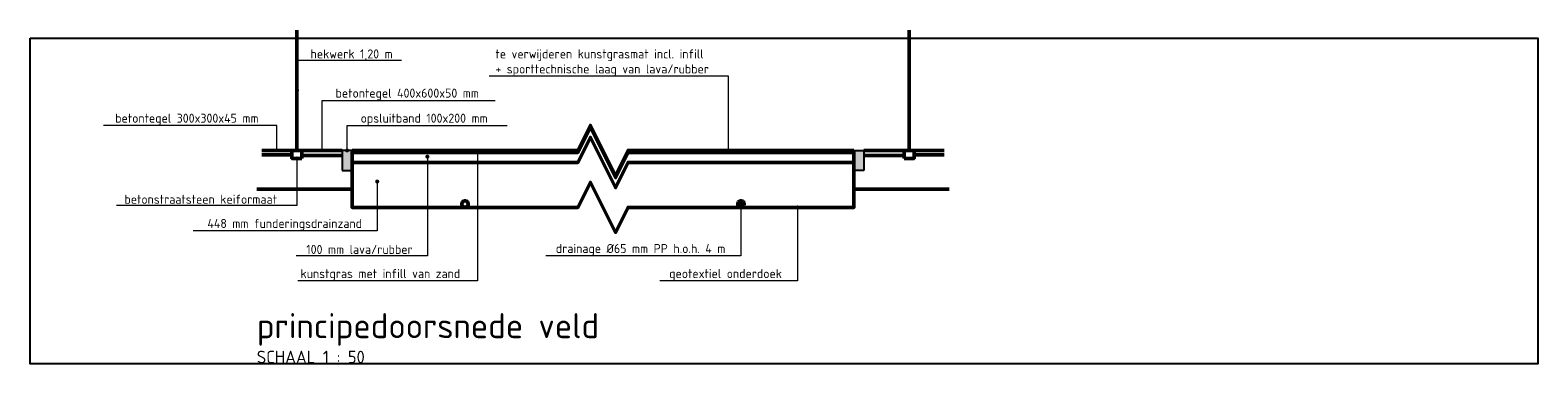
# Model space of a CAD drawing. Header units: metres. Extents: x 102885 to 117710, y 477477 to 480770.
# Tile 2 of 7: x 103554.76 to 103569.78, y 477811.93 to 477815.26. Entities that reach past the tile are written whole.
import ezdxf
from ezdxf import colors
from ezdxf.entities.mleader import LeaderData, LeaderLine
from ezdxf.math import Vec2, Vec3

# ---------------------------------------------------------------- set-up
doc = ezdxf.new("R2010")
doc.units = ezdxf.units.M
doc.header["$LTSCALE"] = 0.5
doc.linetypes.add('RI-DRAINAGE', pattern=[19.2, 6, -1.8, 1.8, -1.8, 2.4, -1.8, 1.8, -1.8])
for name, color, linetype, lineweight in [('N-WE-GW-GROND_ZAND_DRAINEERZAND-GD', 7, 'Continuous', 50), ('N-WE-IE-TERREINAFSCHEIDING_KUNSTMATIG_HEKWERK-GD', 20, 'IE-TERREINAFSCHEIDING-KUNSTMATIG', 50), ('N-WE-RI-DRAINAGE-GD', 90, 'RI-DRAINAGE', 50), ('N-WE-VH-KANTOPSLUITING_OPSLUITBAND-SD', 150, 'Continuous', 25), ('N-WE-VH-VERHARDING_TEGEL-GD', 252, 'Continuous', 50), ('N1-WE-GR-SPORTVELD_KUNSTGRAS-GD', 90, 'Continuous', 50), ('N1-WE-VH-VERHARDING_FUNDERING-GD', 7, 'Continuous', 50), ('X-XX-AL-T18', 10, 'Continuous', 18), ('X-XX-AL-VERWIJZING-S', 7, 'Continuous', 25)]:
    doc.layers.add(name, color=color, linetype=linetype, lineweight=lineweight)
doc.layers.add('X-XX-AL-HULPLIJN-GD', color=7, linetype='Continuous', lineweight=25, plot=False)
doc.styles.add('NLCS-ISO', font='NLCS-ISO.ttf')
doc.styles.add('NLCS-ISO-M50-T18', font='NLCS-ISO.ttf', dxfattribs={"height": 0.09})
doc.linetypes.add('IE-TERREINAFSCHEIDING-KUNSTMATIG', pattern='A,4,[82,NLCS.shx,S=0.75,R=90,X=0,Y=0],4,-2', length=10)

# ---------------------------------------------------------------- blocks, each defined once
blk = doc.blocks.new('N-SVH-KANTOPSLUITING_OPSLUITBAND_100X200-D')
blk.add_hatch(color=8).paths.add_polyline_path([(-0.1, -0.2), (0, -0.2), (0, 0), (-0.1, 0)])
at = {"flags": 128}
blk.add_lwpolyline([(-0.1, -0.2), (0, -0.2), (0, 0), (-0.1, 0)], close=True, dxfattribs=at)
blk = doc.blocks.new('_Dot')
at = {"color": 0, "linetype": 'ByBlock', "lineweight": -2}
blk.add_line((-0.5, 0), (-1, 0), dxfattribs=at)
at = {"color": 0, "linetype": 'ByBlock', "const_width": 0.5}
blk.add_lwpolyline([(-0.25, 0, 1), (0.25, 0, 1)], format="xyb", close=True, dxfattribs=at)
blk = doc.blocks.new('SAL-VERWIJZING_ONDERSCHRIFT-SO')
at = {"linetype": 'Continuous', "style": 'NLCS-ISO'}
blk.add_text('SCHAAL 1 :', height=2.5, dxfattribs=at).set_placement((0, -3.75))
at = {"style": 'NLCS-ISO'}
for tag, p, height in [('OMSCHRIJVING', (0, 1.25), 5), ('SCHAAL', (18.15, -3.75), 2.5)]:
    blk.add_attdef(tag, p, '', height=height, dxfattribs=at)

msp = doc.modelspace()

# ---------------------------------------------------------------- linework, layer by layer
at = {"layer": 'N-WE-GW-GROND_ZAND_DRAINEERZAND-GD', "flags": 128}
msp.add_lwpolyline([(103560.718, 477813.939), (103560.593, 477813.689), (103560.343, 477814.189), (103560.218, 477813.939), (103557.968, 477813.939), (103557.968, 477813.491), (103560.218, 477813.491), (103560.343, 477813.741), (103560.593, 477813.241), (103560.718, 477813.491), (103562.968, 477813.491), (103562.968, 477813.939)], close=True, dxfattribs=at)
for points in [[(103557.018, 477813.674), (103557.968, 477813.674)], [(103562.968, 477813.674), (103563.918, 477813.674)]]:
    msp.add_lwpolyline(points, dxfattribs=at)
at = {"layer": 'N-WE-IE-TERREINAFSCHEIDING_KUNSTMATIG_HEKWERK-GD', "flags": 128}
for points in [[(103557.418, 477814.059), (103557.418, 477815.259)], [(103563.518, 477814.059), (103563.518, 477815.259)]]:
    msp.add_lwpolyline(points, dxfattribs=at)
at = {"layer": 'N-WE-RI-DRAINAGE-GD'}
for centre in [(103559.093, 477813.524), (103561.843, 477813.524)]:
    msp.add_circle(centre, 0.0325, dxfattribs=at)
at = {"layer": 'N-WE-VH-VERHARDING_TEGEL-GD', "flags": 128}
for points in [[(103557.368, 477814.059), (103557.068, 477814.059)], [(103557.368, 477814.014), (103557.068, 477814.014)], [(103557.868, 477814.059), (103557.468, 477814.059)], [(103557.868, 477814.009), (103557.468, 477814.009)], [(103563.068, 477814.059), (103563.468, 477814.059)], [(103563.068, 477814.009), (103563.468, 477814.009)], [(103563.568, 477814.059), (103563.868, 477814.059)], [(103563.568, 477814.014), (103563.868, 477814.014)]]:
    msp.add_lwpolyline(points, dxfattribs=at)
for points in [[(103557.468, 477813.979), (103557.368, 477813.979), (103557.368, 477814.059), (103557.468, 477814.059)], [(103563.468, 477813.979), (103563.568, 477813.979), (103563.568, 477814.059), (103563.468, 477814.059)]]:
    msp.add_lwpolyline(points, close=True, dxfattribs=at)
at = {"layer": 'N1-WE-GR-SPORTVELD_KUNSTGRAS-GD', "flags": 128}
msp.add_lwpolyline([(103557.968, 477814.059), (103560.218, 477814.059), (103560.343, 477814.309), (103560.593, 477813.809), (103560.718, 477814.059), (103562.968, 477814.059)], dxfattribs=at)
at = {"layer": 'N1-WE-VH-VERHARDING_FUNDERING-GD', "flags": 128}
msp.add_lwpolyline([(103557.968, 477813.939), (103557.968, 477814.039), (103560.218, 477814.039), (103560.343, 477814.289), (103560.593, 477813.789), (103560.718, 477814.039), (103562.968, 477814.039), (103562.968, 477813.939), (103560.718, 477813.939), (103560.593, 477813.689), (103560.343, 477814.189), (103560.218, 477813.939), (103557.968, 477813.939)], dxfattribs=at)
at = {"layer": 'X-XX-AL-HULPLIJN-GD'}
msp.add_lwpolyline([(103554.759, 477815.18), (103569.784, 477815.18), (103569.784, 477811.93), (103554.759, 477811.93)], close=True, dxfattribs=at)

# ---------------------------------------------------------------- block references
at = {"layer": 'N-WE-VH-KANTOPSLUITING_OPSLUITBAND-SD'}
msp.add_blockref('N-SVH-KANTOPSLUITING_OPSLUITBAND_100X200-D', (103557.968, 477814.059), dxfattribs=at)
at = {"layer": 'N-WE-VH-KANTOPSLUITING_OPSLUITBAND-SD', "xscale": -1}
msp.add_blockref('N-SVH-KANTOPSLUITING_OPSLUITBAND_100X200-D', (103562.968, 477814.059), dxfattribs=at)
at = {"layer": 'X-XX-AL-VERWIJZING-S', "xscale": 0.05, "yscale": 0.05, "zscale": 0.05}
msp.add_blockref('SAL-VERWIJZING_ONDERSCHRIFT-SO', (103557.018, 477812.124), dxfattribs=at).add_auto_attribs({'OMSCHRIJVING': 'principedoorsnede veld', 'SCHAAL': '50'})

# ---------------------------------------------------------------- leaders
at = {"layer": 'X-XX-AL-T18'}
ml = msp.add_multileader_mtext('Standard', dxfattribs=at)
ml.set_content('hekwerk 1,20 m', color=256, style='NLCS-ISO-M50-T18')
ml.set_leader_properties(color=256, linetype='ByLayer', lineweight=-1)
ml.set_arrow_properties(name='DOT')
ml.build(insert=Vec2(0, 0))
ml.multileader.update_dxf_attribs({"text_left_attachment_type": 5, "text_right_attachment_type": 5, "dogleg_length": 0.09, "arrow_head_size": 0.04})
ctx = ml.context
ctx.base_point, ctx.char_height, ctx.arrow_head_size, ctx.landing_gap_size, ctx.plane_origin = Vec3(103557.508, 477814.959), 0.09, 0.04, 0.045, Vec3(103557.418, 477814.209)
ctx.left_attachment, ctx.right_attachment = 5, 5
notes = []
notes.append((ctx, [(0, (1, 1, 0), (103557.418, 477814.959), (1, 0), 0.09, [(0, [(103557.418, 477814.659)], 0, [])])]))
ctx.mtext.insert, ctx.mtext.flow_direction = Vec3(103557.553, 477815.067), 5
at = {"layer": 'X-XX-AL-T18', "color": 1, "true_color": 0xff0000}
ml = msp.add_multileader_mtext('Standard', dxfattribs=at)
ml.set_content('te verwijderen kunstgrasmat incl. infill\\P+ sporttechnische laag van lava/rubber', color=(255, 0, 0), style='NLCS-ISO-M50-T18')
ml.set_leader_properties(color=256, linetype='ByLayer', lineweight=-1)
ml.set_arrow_properties(name='DOT')
ml.build(insert=Vec2(0, 0))
ml.multileader.update_dxf_attribs({"text_left_attachment_type": 5, "text_right_attachment_type": 5, "dogleg_length": 0.09, "arrow_head_size": 0.04})
ctx = ml.context
ctx.base_point, ctx.char_height, ctx.arrow_head_size, ctx.landing_gap_size, ctx.plane_origin = Vec3(103559.351, 477814.8), 0.09, 0.04, 0.045, Vec3(103561.718, 477814.059)
ctx.left_attachment, ctx.right_attachment = 5, 5
notes.append((ctx, [(0, (1, 1, 0), (103561.718, 477814.8), (-1, 0), 0.09, [(0, [(103561.718, 477814.059)], 0, [])])]))
ctx.mtext.insert, ctx.mtext.flow_direction = Vec3(103559.396, 477815.067), 5
at = {"layer": 'X-XX-AL-T18'}
ml = msp.add_multileader_mtext('Standard', dxfattribs=at)
ml.set_content('betontegel 400x600x50 mm', color=256, style='NLCS-ISO-M50-T18')
ml.set_leader_properties(color=256, linetype='ByLayer', lineweight=-1)
ml.set_arrow_properties(name='DOT')
ml.build(insert=Vec2(0, 0))
ml.multileader.update_dxf_attribs({"text_left_attachment_type": 5, "text_right_attachment_type": 5, "dogleg_length": 0.09, "arrow_head_size": 0.04})
ctx = ml.context
ctx.base_point, ctx.char_height, ctx.arrow_head_size, ctx.landing_gap_size, ctx.plane_origin = Vec3(103557.758, 477814.559), 0.09, 0.04, 0.045, Vec3(103557.668, 477814.059)
ctx.left_attachment, ctx.right_attachment = 5, 5
notes.append((ctx, [(0, (1, 1, 0), (103557.668, 477814.559), (1, 0), 0.09, [(0, [(103557.668, 477814.059)], 0, [])])]))
ctx.mtext.insert, ctx.mtext.flow_direction = Vec3(103557.803, 477814.676), 5
ml = msp.add_multileader_mtext('Standard', dxfattribs=at)
ml.set_content('betontegel 300x300x45 mm', color=256, style='NLCS-ISO-M50-T18')
ml.set_leader_properties(color=256, linetype='ByLayer', lineweight=-1)
ml.set_arrow_properties(name='DOT')
ml.build(insert=Vec2(0, 0))
ml.multileader.update_dxf_attribs({"text_left_attachment_type": 5, "text_right_attachment_type": 5, "dogleg_length": 0.09, "arrow_head_size": 0.04})
ctx = ml.context
ctx.base_point, ctx.char_height, ctx.arrow_head_size, ctx.landing_gap_size, ctx.plane_origin = Vec3(103555.562, 477814.309), 0.09, 0.04, 0.045, Vec3(103557.218, 477814.059)
ctx.left_attachment, ctx.right_attachment = 5, 5
notes.append((ctx, [(0, (1, 1, 0), (103557.218, 477814.309), (-1, 0), 0.09, [(0, [(103557.218, 477814.059)], 0, [])])]))
ctx.mtext.insert, ctx.mtext.flow_direction = Vec3(103555.607, 477814.426), 5
ml = msp.add_multileader_mtext('Standard', dxfattribs=at)
ml.set_content('opsluitband 100x200 mm', color=256, style='NLCS-ISO-M50-T18')
ml.set_leader_properties(color=256, linetype='ByLayer', lineweight=-1)
ml.set_arrow_properties(name='DOT')
ml.build(insert=Vec2(0, 0))
ml.multileader.update_dxf_attribs({"text_left_attachment_type": 5, "text_right_attachment_type": 5, "dogleg_length": 0.09, "arrow_head_size": 0.04})
ctx = ml.context
ctx.base_point, ctx.char_height, ctx.arrow_head_size, ctx.landing_gap_size, ctx.plane_origin = Vec3(103558.008, 477814.309), 0.09, 0.04, 0.045, Vec3(103557.918, 477814.059)
ctx.left_attachment, ctx.right_attachment = 5, 5
notes.append((ctx, [(0, (1, 1, 0), (103557.918, 477814.309), (1, 0), 0.09, [(0, [(103557.918, 477814.059)], 0, [])])]))
ctx.mtext.insert, ctx.mtext.flow_direction = Vec3(103558.053, 477814.426), 5
ml = msp.add_multileader_mtext('Standard', dxfattribs=at)
ml.set_content('betonstraatsteen keiformaat', color=256, style='NLCS-ISO-M50-T18')
ml.set_leader_properties(color=256, linetype='ByLayer', lineweight=-1)
ml.set_arrow_properties(name='DOT')
ml.build(insert=Vec2(0, 0))
ml.multileader.update_dxf_attribs({"text_left_attachment_type": 5, "text_right_attachment_type": 5, "dogleg_length": 0.09, "arrow_head_size": 0.04})
ctx = ml.context
ctx.base_point, ctx.char_height, ctx.arrow_head_size, ctx.landing_gap_size, ctx.plane_origin = Vec3(103555.654, 477813.509), 0.09, 0.04, 0.045, Vec3(103557.418, 477814.059)
ctx.left_attachment, ctx.right_attachment = 5, 5
notes.append((ctx, [(0, (1, 1, 0), (103557.418, 477813.509), (-1, 0), 0.09, [(0, [(103557.418, 477813.979)], 0, [])])]))
ctx.mtext.insert, ctx.mtext.flow_direction = Vec3(103555.699, 477813.617), 5
ml = msp.add_multileader_mtext('Standard', dxfattribs=at)
ml.set_content('100 mm lava/rubber', color=256, style='NLCS-ISO-M50-T18')
ml.set_leader_properties(color=256, linetype='ByLayer', lineweight=-1)
ml.set_arrow_properties(name='DOT')
ml.build(insert=Vec2(0, 0))
ml.multileader.update_dxf_attribs({"text_left_attachment_type": 5, "text_right_attachment_type": 5, "dogleg_length": 0.09, "arrow_head_size": 0.04})
ctx = ml.context
ctx.base_point, ctx.char_height, ctx.arrow_head_size, ctx.landing_gap_size, ctx.plane_origin = Vec3(103557.467, 477813.009), 0.09, 0.04, 0.045, Vec3(103558.718, 477813.809)
ctx.left_attachment, ctx.right_attachment = 5, 5
notes.append((ctx, [(0, (1, 1, 0), (103558.718, 477813.009), (-1, 0), 0.09, [(0, [(103558.718, 477813.997)], 0, [])])]))
ctx.mtext.insert, ctx.mtext.flow_direction = Vec3(103557.512, 477813.117), 5
ml = msp.add_multileader_mtext('Standard', dxfattribs=at)
ml.set_content('kunstgras met infill van zand', color=256, style='NLCS-ISO-M50-T18')
ml.set_leader_properties(color=256, linetype='ByLayer', lineweight=-1)
ml.set_arrow_properties(name='DOT')
ml.build(insert=Vec2(0, 0))
ml.multileader.update_dxf_attribs({"text_left_attachment_type": 5, "text_right_attachment_type": 5, "dogleg_length": 0.09, "arrow_head_size": 0.04})
ctx = ml.context
ctx.base_point, ctx.char_height, ctx.arrow_head_size, ctx.landing_gap_size, ctx.plane_origin = Vec3(103557.409, 477812.759), 0.09, 0.04, 0.045, Vec3(103559.218, 477813.809)
ctx.left_attachment, ctx.right_attachment = 5, 5
notes.append((ctx, [(0, (1, 1, 0), (103559.218, 477812.759), (-1, 0), 0.09, [(0, [(103559.218, 477814.049)], 0, [])])]))
ctx.mtext.insert, ctx.mtext.flow_direction = Vec3(103557.454, 477812.876), 5
ml = msp.add_multileader_mtext('Standard', dxfattribs=at)
ml.set_content('448 mm funderingsdrainzand', color=256, style='NLCS-ISO-M50-T18')
ml.set_leader_properties(color=256, linetype='ByLayer', lineweight=-1)
ml.set_arrow_properties(name='DOT')
ml.build(insert=Vec2(0, 0))
ml.multileader.update_dxf_attribs({"text_left_attachment_type": 5, "text_right_attachment_type": 5, "dogleg_length": 0.09, "arrow_head_size": 0.04})
ctx = ml.context
ctx.base_point, ctx.char_height, ctx.arrow_head_size, ctx.landing_gap_size, ctx.plane_origin = Vec3(103556.481, 477813.259), 0.09, 0.04, 0.045, Vec3(103558.218, 477814.059)
ctx.left_attachment, ctx.right_attachment = 5, 5
notes.append((ctx, [(0, (1, 1, 0), (103558.218, 477813.259), (-1, 0), 0.09, [(0, [(103558.218, 477813.749)], 0, [])])]))
ctx.mtext.insert, ctx.mtext.flow_direction = Vec3(103556.526, 477813.376), 5
ml = msp.add_multileader_mtext('Standard', dxfattribs=at)
ml.set_content('drainage Ø65 mm PP h.o.h. 4 m', color=256, style='NLCS-ISO-M50-T18')
ml.set_leader_properties(color=256, linetype='ByLayer', lineweight=-1)
ml.set_arrow_properties(name='DOT')
ml.build(insert=Vec2(0, 0))
ml.multileader.update_dxf_attribs({"text_left_attachment_type": 5, "text_right_attachment_type": 5, "dogleg_length": 0.09, "arrow_head_size": 0.04})
ctx = ml.context
ctx.base_point, ctx.char_height, ctx.arrow_head_size, ctx.landing_gap_size, ctx.plane_origin = Vec3(103559.953, 477813.009), 0.09, 0.04, 0.045, Vec3(103561.843, 477813.809)
ctx.left_attachment, ctx.right_attachment = 5, 5
notes.append((ctx, [(0, (1, 1, 0), (103561.843, 477813.009), (-1, 0), 0.09, [(0, [(103561.843, 477813.524)], 0, [])])]))
ctx.mtext.insert, ctx.mtext.flow_direction = Vec3(103559.998, 477813.126), 5
ml = msp.add_multileader_mtext('Standard', dxfattribs=at)
ml.set_content('geotextiel onderdoek', color=256, style='NLCS-ISO-M50-T18')
ml.set_leader_properties(color=256, linetype='ByLayer', lineweight=-1)
ml.set_arrow_properties(name='DOT')
ml.build(insert=Vec2(0, 0))
ml.multileader.update_dxf_attribs({"text_left_attachment_type": 5, "text_right_attachment_type": 5, "dogleg_length": 0.09, "arrow_head_size": 0.04})
ctx = ml.context
ctx.base_point, ctx.char_height, ctx.arrow_head_size, ctx.landing_gap_size, ctx.plane_origin = Vec3(103561.083, 477812.759), 0.09, 0.04, 0.045, Vec3(103562.406, 477813.809)
ctx.left_attachment, ctx.right_attachment = 5, 5
notes.append((ctx, [(0, (1, 1, 0), (103562.406, 477812.759), (-1, 0), 0.09, [(0, [(103562.406, 477813.491)], 0, [])])]))
ctx.mtext.insert, ctx.mtext.flow_direction = Vec3(103561.128, 477812.876), 5
for ctx, leaders in notes:
    for number, flags, end, landing, length, lines in leaders:
        leader = LeaderData()
        leader.index, (leader.has_last_leader_line, leader.has_dogleg_vector, leader.attachment_direction) = number, flags
        leader.last_leader_point, leader.dogleg_vector, leader.dogleg_length = Vec3(end), Vec3(landing), length
        for number, points, colour, breaks in lines:
            line = LeaderLine()
            line.index, line.vertices, line.color, line.breaks = number, Vec3.list(points), colors.encode_raw_color(colour), breaks
            leader.lines.append(line)
        ctx.leaders.append(leader)

doc.saveas('drawing.dxf')
